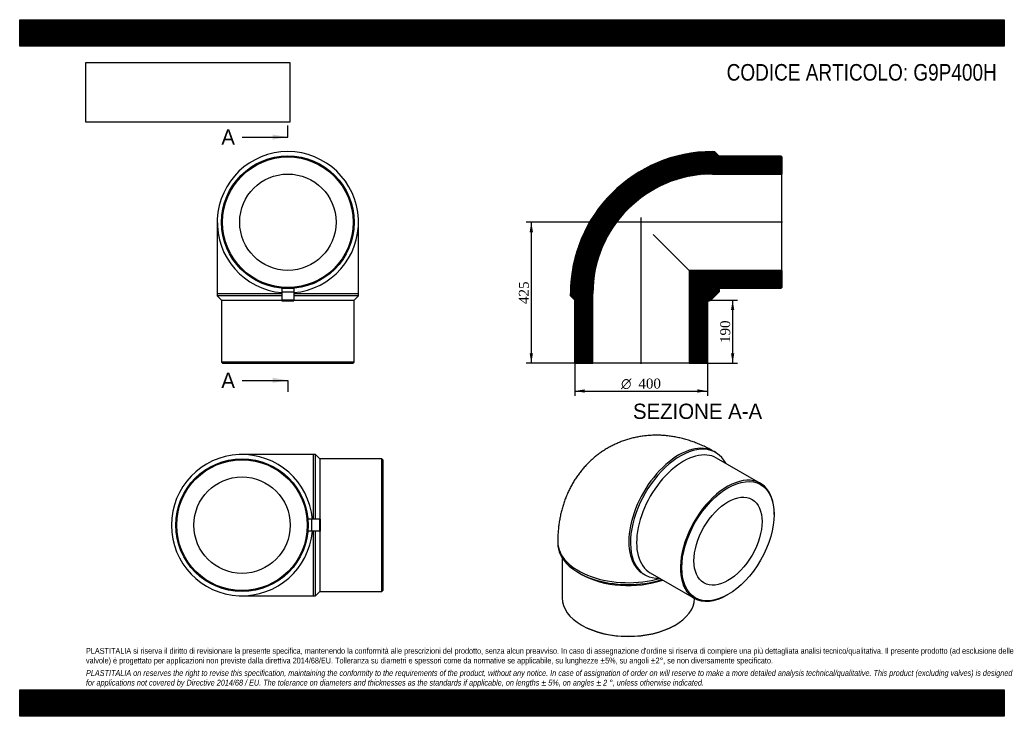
# Model space of a CAD drawing. Header units: millimetres. Extents: x 0 to 2970, y 0 to 2100.
import ezdxf
from ezdxf.enums import TextEntityAlignment as Align
from ezdxf.lldxf.tags import DXFTag

# ---------------------------------------------------------------- set-up
doc = ezdxf.new("R2010")
doc.units = ezdxf.units.MM
doc.header["$LTSCALE"] = 10
for name, color, linetype in [('Default', 7, 'Continuous'), ('DV4_Default', 7, 'Continuous'), ('G9P400H', 7, 'Continuous')]:
    doc.layers.add(name, color=color, linetype=linetype)
doc.styles.add('SEACAD_Solid_Edge_ANSI', font='seans.ttf')
doc.styles.add('SEACAD_Solid_Edge_ANSI1_Symbols', font='semeca1.ttf')
doc.styles.add('SEACAD_Times_New_Roman', font='times.ttf')
tags = doc.linetypes.add('CENTER2', pattern=[28.575, 19.05, -3.175, 3.175, -3.175]).pattern_tags.tags
tags[10:11] = [DXFTag(74, 4), DXFTag(75, 0), DXFTag(340, '0'), DXFTag(46, 0.0), DXFTag(50, 0.0), DXFTag(44, 0.0), DXFTag(45, 0.0)]
tags[8:9] = [DXFTag(74, 4), DXFTag(75, 0), DXFTag(340, '0'), DXFTag(46, 0.0), DXFTag(50, 0.0), DXFTag(44, 0.0), DXFTag(45, 0.0)]
tags[6:7] = [DXFTag(74, 4), DXFTag(75, 0), DXFTag(340, '0'), DXFTag(46, 0.0), DXFTag(50, 0.0), DXFTag(44, 0.0), DXFTag(45, 0.0)]
tags[4:5] = [DXFTag(74, 4), DXFTag(75, 0), DXFTag(340, '0'), DXFTag(46, 0.0), DXFTag(50, 0.0), DXFTag(44, 0.0), DXFTag(45, 0.0)]
doc.dimstyles.new('ANSImm', dxfattribs={"dimtxt": 30, "dimasz": 30, "dimexe": 15, "dimexo": 0, "dimgap": 7.5, "dimtad": 1, "dimdsep": 46, "dimtxsty": 'SEACAD_Times_New_Roman', "dimblk1": '_SE_FILLED', "dimblk2": '_SE_FILLED', "dimsah": 1, "dimcen": 15, "dimazin": 0, "dimtfac": 0.85, "dimtdec": 3, "dimtofl": 0, "dimtmove": 0, "dimatfit": 3, "dimfxl": 1, "dimarcsym": 0})
picture_1 = doc.add_image_def('image1.jpg', size_in_pixel=(4302, 1260))

# ---------------------------------------------------------------- blocks, each defined once
blk = doc.blocks.new('SE')
at = {"layer": 'G9P400H', "color": 7, "linetype": 'Continuous'}
for p, q in [((595.9, 1489.4), (595.9, 1274.4)), ((1021.9, 1274.4), (1021.9, 1489.4)), ((790.9, 1289.4), (790.9, 1278.5)), ((808.9, 1289.4), (790.9, 1289.4)), ((790.9, 1278.5), (790.9, 1254.8)), ((826.9, 1278.5), (790.9, 1278.5)), ((826.9, 1289.4), (808.9, 1289.4)), ((826.9, 1289.4), (826.9, 1278.5)), ((826.9, 1278.5), (826.9, 1254.8)), ((595.9, 1274.4), (790.9, 1274.4)), ((595.9, 1274.4), (595.9, 1267.4)), ((790.9, 1267.4), (595.9, 1267.4)), ((595.9, 1267.4), (608.9, 1254.4)), ((608.9, 1254.4), (790.9, 1254.4)), ((608.9, 1254.4), (608.9, 1067.4)), ((790.9, 1254.8), (790.9, 1252.5)), ((826.9, 1254.8), (790.9, 1254.8)), ((790.9, 1252.5), (826.9, 1252.5)), ((826.9, 1274.4), (1021.9, 1274.4)), ((1021.9, 1267.4), (826.9, 1267.4)), ((826.9, 1254.8), (826.9, 1252.5)), ((826.9, 1254.4), (1008.9, 1254.4)), ((1008.9, 1254.4), (1021.9, 1267.4)), ((1008.9, 1067.4), (1008.9, 1254.4)), ((1021.9, 1267.4), (1021.9, 1274.4)), ((1008.9, 1067.4), (608.9, 1067.4)), ((608.9, 1067.4), (611.9, 1064.4)), ((611.9, 1064.4), (1005.9, 1064.4)), ((1005.9, 1064.4), (1008.9, 1067.4))]:
    blk.add_line(p, q, dxfattribs=at)
for radius in [200, 197, 145.3]:
    blk.add_circle((808.9, 1489.4), radius, dxfattribs=at)
blk.add_arc((808.9, 1489.4), 213, 274.8477, 265.1523, dxfattribs=at)
blk = doc.blocks.new('SE1')
at = {"layer": 'G9P400H', "color": 7, "linetype": 'Continuous'}
for p, q in [((2099.5, 795.2), (2094.6, 798.1)), ((2234.4, 702.3), (2102.2, 778.6)), ((2275.8, 608.3), (2275.8, 610.7)), ((1623, 525.8), (1623, 520.1)), ((1636, 477.8), (1636, 356.8)), ((1685.4, 433.2), (1694.6, 427.9)), ((1881.6, 429.1), (1886.5, 426.3)), ((1902.2, 432.2), (2034.4, 355.9)), ((2134.4, 365.8), (2136.5, 367)), ((1694.6, 275.2), (1696.7, 273.9)), ((1975.3, 273.9), (1977.4, 275.2))]:
    blk.add_line(p, q, dxfattribs=at)
for centre, major_axis, start_param, end_param in [((1988.1, 613.6), (106.5, 184.5), 0, 3.141593), ((1993, 610.7), (-106.5, -184.5), 2.790412, 6.634366), ((2002.2, 605.4), (100, 173.2), 0, 3.141593), ((2134.4, 529.1), (-100, -173.2), 2.356194, 6.283185), ((1836, 525.8), (-213, 0), -0.000015, 2.032037), ((1836, 520.1), (-213, 0), 0, 2.066513), ((1836, 509.5), (200, 0), 3.926991, 5.256231), ((1836, 356.8), (-200, 0), 0, 3.12595), ((2134.4, 529.1), (-100, -173.2), 0, 0.785398), ((1836, 354.4), (197, 0), 3.926991, 5.497787)]:
    blk.add_ellipse(centre, major_axis=major_axis, ratio=0.57735, start_param=start_param, end_param=end_param, dxfattribs=at)
for major_axis in [(98.5, 170.6), (72.6, 125.8)]:
    blk.add_ellipse((2136.5, 527.9), major_axis=major_axis, ratio=0.57735, dxfattribs=at)
blk.add_open_spline([(2094.6, 798.1), (2091.3, 799.9), (2084.2, 804), (2071.4, 810.6), (2057.2, 817.3), (2042.7, 823.4), (2028.1, 828.7), (2013.5, 833.5), (1998.9, 837.5), (1984.3, 840.8), (1969.7, 843.5), (1955.2, 845.5), (1940.7, 846.7), (1926.4, 847.4), (1912.2, 847.3), (1898.1, 846.6), (1884.2, 845.3), (1870.5, 843.3), (1856.9, 840.7), (1843.6, 837.5), (1830.5, 833.7), (1817.7, 829.3), (1805.1, 824.3), (1792.9, 818.8), (1780.9, 812.7), (1769.3, 806), (1758, 798.9), (1747.1, 791.2), (1736.6, 783), (1726.4, 774.4), (1716.7, 765.3), (1707.4, 755.7), (1698.6, 745.8), (1690.1, 735.4), (1682.2, 724.6), (1674.7, 713.4), (1667.7, 701.9), (1661.1, 689.9), (1655.1, 677.7), (1649.5, 665.1), (1644.4, 652.1), (1639.9, 638.9), (1635.9, 625.3), (1632.4, 611.4), (1629.4, 597.2), (1627, 582.8), (1625.1, 568), (1623.8, 553.1), (1623.1, 538.7), (1623.1, 530.2), (1623, 525.8)], degree=3, knots=[0, 0, 0, 0, 0.015174, 0.038819, 0.062392, 0.08577, 0.108921, 0.131825, 0.154469, 0.176847, 0.198962, 0.220822, 0.242438, 0.263822, 0.284992, 0.305962, 0.326749, 0.347369, 0.367838, 0.388172, 0.408385, 0.428491, 0.448504, 0.468439, 0.488308, 0.508124, 0.527901, 0.547649, 0.567379, 0.587106, 0.606844, 0.626607, 0.646409, 0.666268, 0.686198, 0.706216, 0.72634, 0.746588, 0.766978, 0.787529, 0.80826, 0.829189, 0.850333, 0.871705, 0.893319, 0.91518, 0.937291, 0.959648, 0.982238, 1, 1, 1, 1], dxfattribs=at)
blk = doc.blocks.new('SE2')
at = {"layer": 'G9P400H', "color": 7, "linetype": 'Continuous'}
for p, q in [((885.6, 789.2), (670.6, 789.2)), ((885.6, 789.2), (885.6, 594.2)), ((892.6, 789.2), (885.6, 789.2)), ((892.6, 594.2), (892.6, 789.2)), ((905.6, 776.2), (892.6, 789.2)), ((905.6, 776.2), (905.6, 594.2)), ((1092.6, 776.2), (905.6, 776.2)), ((1092.6, 376.2), (1092.6, 776.2)), ((1095.6, 773.2), (1092.6, 776.2)), ((1095.6, 773.2), (1095.6, 379.2)), ((870.6, 576.2), (870.6, 594.2)), ((870.6, 576.2), (870.6, 594.2)), ((881.5, 594.2), (870.6, 594.2)), ((905.2, 594.2), (881.5, 594.2)), ((881.5, 558.2), (881.5, 594.2)), ((907.5, 594.2), (905.2, 594.2)), ((905.2, 558.2), (905.2, 594.2)), ((907.5, 558.2), (907.5, 594.2)), ((870.6, 558.2), (870.6, 576.2)), ((870.6, 558.2), (870.6, 576.2)), ((881.5, 558.2), (870.6, 558.2)), ((905.2, 558.2), (881.5, 558.2)), ((885.6, 558.2), (885.6, 363.2)), ((892.6, 363.2), (892.6, 558.2)), ((907.5, 558.2), (905.2, 558.2)), ((905.6, 558.2), (905.6, 376.2)), ((670.6, 363.2), (885.6, 363.2)), ((885.6, 363.2), (892.6, 363.2)), ((892.6, 363.2), (905.6, 376.2)), ((905.6, 376.2), (1092.6, 376.2)), ((1092.6, 376.2), (1095.6, 379.2))]:
    blk.add_line(p, q, dxfattribs=at)
for radius in [200, 197, 145.3]:
    blk.add_circle((670.6, 576.2), radius, dxfattribs=at)
blk.add_arc((670.6, 576.2), 213, 4.8477, 355.1523, dxfattribs=at)
blk = doc.blocks.new('SE4')
at = {"color": 7, "linetype": 'Continuous', "style": 'SEACAD_Solid_Edge_ANSI'}
blk.add_text('A', height=46, dxfattribs=at).set_placement((608.3, 1769.1), align=Align.TOP_LEFT)
blk = doc.blocks.new('SE5')
at = {"color": 7, "linetype": 'Continuous', "style": 'SEACAD_Solid_Edge_ANSI'}
blk.add_text('A', height=46, dxfattribs=at).set_placement((608.3, 1035.8), align=Align.TOP_LEFT)
blk = doc.blocks.new('SEANNOT_GROUP')
at = {"linetype": 'Continuous'}
blk.add_hatch(color=7, dxfattribs=at).paths.add_polyline_path([(762.9, 1738.4), (808.9, 1746.1), (762.9, 1753.7)])
at = {"color": 7, "linetype": 'Continuous'}
blk.add_lwpolyline([(670.9, 1746.1), (808.9, 1746.1)], dxfattribs=at)
blk = doc.blocks.new('SEANNOT_GROUP1')
at = {"linetype": 'Continuous'}
blk.add_hatch(color=7, dxfattribs=at).paths.add_polyline_path([(762.9, 1005.1), (808.9, 1012.8), (762.9, 1020.5)])
at = {"color": 7, "linetype": 'Continuous'}
blk.add_lwpolyline([(670.9, 1012.8), (808.9, 1012.8)], dxfattribs=at)
blk = doc.blocks.new('SE3')
at = {"layer": 'Default', "color": 7, "linetype": 'CENTER2'}
for p, q in [((808.9, 1746.1), (808.9, 1780.6)), ((808.9, 1012.8), (808.9, 978.3))]:
    blk.add_line(p, q, dxfattribs=at)
at = {"layer": 'Default', "color": 7, "linetype": 'CENTER2', "const_width": 0.0001}
blk.add_lwpolyline([(808.9, 1746.1), (808.9, 1012.8)], dxfattribs=at)
at = {"layer": 'Default'}
for name in ['SE4', 'SEANNOT_GROUP', 'SE5', 'SEANNOT_GROUP1']:
    blk.add_blockref(name, (0, 0), dxfattribs=at)
blk = doc.blocks.new('SE6')
at = {"layer": 'G9P400H', "linetype": 'Continuous'}
h = blk.add_hatch(dxfattribs=at)
h.set_pattern_fill('LINE', scale=0.629921, angle=45, style=0)
edge = h.paths.add_edge_path()
edge.add_line((2296.3, 1689.4), (2109.3, 1689.4))
edge.add_line((2109.3, 1689.4), (2096.3, 1702.4))
edge.add_line((2096.3, 1702.4), (2089.3, 1702.4))
edge.add_arc((2089.3, 1274.4), 428, 90, 180)
edge.add_line((1661.3, 1274.4), (1661.3, 1267.4))
edge.add_line((1661.3, 1267.4), (1674.3, 1254.4))
edge.add_line((1674.3, 1254.4), (1674.3, 1067.4))
edge.add_line((1674.3, 1067.4), (1677.3, 1064.4))
edge.add_line((1677.3, 1064.4), (1729, 1064.4))
edge.add_line((1729, 1064.4), (1729, 1274.4))
edge.add_arc((2089.3, 1274.4), 360.3, 90, 180, ccw=False)
edge.add_line((2089.3, 1634.7), (2299.3, 1634.7))
edge.add_line((2299.3, 1634.7), (2299.3, 1686.4))
edge.add_line((2299.3, 1686.4), (2296.3, 1689.4))
h = blk.add_hatch(dxfattribs=at)
h.set_pattern_fill('LINE', scale=0.629921, angle=45, style=0)
edge = h.paths.add_edge_path()
edge.add_line((2019.6, 1344.1), (2019.6, 1064.4))
edge.add_line((2019.6, 1064.4), (2071.3, 1064.4))
edge.add_line((2071.3, 1064.4), (2074.3, 1067.4))
edge.add_line((2074.3, 1067.4), (2074.3, 1254.4))
edge.add_arc((2079.6, 1260.5), 8, 228.8383, 315)
edge.add_line((2085.2, 1254.8), (2108.9, 1278.5))
edge.add_arc((2103.3, 1284.2), 8, 315, 401.1617)
edge.add_line((2109.3, 1289.4), (2296.3, 1289.4))
edge.add_line((2296.3, 1289.4), (2299.3, 1292.4))
edge.add_line((2299.3, 1292.4), (2299.3, 1344.1))
edge.add_line((2299.3, 1344.1), (2019.6, 1344.1))
at = {"layer": 'DV4_Default', "color": 7, "linetype": 'CENTER2'}
for p, q in [((2301, 1489.4), (1860, 1489.4)), ((1874.3, 1062.7), (1874.3, 1504))]:
    blk.add_line(p, q, dxfattribs=at)
at = {"layer": 'G9P400H', "color": 7, "linetype": 'Continuous'}
for p, q in [((2089.3, 1702.4), (2096.3, 1702.4)), ((2096.3, 1702.4), (2109.3, 1689.4)), ((2109.3, 1689.4), (2296.3, 1689.4)), ((2296.3, 1689.4), (2299.3, 1686.4)), ((2299.3, 1686.4), (2299.3, 1634.7)), ((2089.3, 1634.7), (2299.3, 1634.7)), ((2299.3, 1344.1), (2299.3, 1634.7)), ((1911.2, 1452.6), (2019.6, 1344.1)), ((2019.6, 1344.1), (2019.6, 1064.4)), ((2299.3, 1344.1), (2019.6, 1344.1)), ((2299.3, 1344.1), (2299.3, 1292.4)), ((2085.2, 1254.8), (2108.9, 1278.5)), ((2296.3, 1289.4), (2109.3, 1289.4)), ((2299.3, 1292.4), (2296.3, 1289.4)), ((1661.3, 1267.4), (1661.3, 1274.4)), ((1674.3, 1254.4), (1661.3, 1267.4)), ((1674.3, 1067.4), (1674.3, 1254.4)), ((1729, 1064.4), (1729, 1274.4)), ((2074.3, 1254.4), (2074.3, 1067.4)), ((1677.3, 1064.4), (1674.3, 1067.4)), ((1677.3, 1064.4), (1729, 1064.4)), ((2019.6, 1064.4), (1729, 1064.4)), ((2019.6, 1064.4), (2071.3, 1064.4)), ((2074.3, 1067.4), (2071.3, 1064.4))]:
    blk.add_line(p, q, dxfattribs=at)
for centre, radius, start, end in [((2089.3, 1274.4), 428, 90, 180), ((2089.3, 1274.4), 360.3, 90, 180), ((2103.3, 1284.2), 8, 315, 41.1617), ((2079.6, 1260.5), 8, 228.8383, 315)]:
    blk.add_arc(centre, radius, start, end, dxfattribs=at)
blk = doc.blocks.new('DMBLK171')
at = {"layer": 'Default', "linetype": 'Continuous'}
for points in [[(2155.5, 1224.4), (2150.5, 1254.4), (2145.5, 1224.4)], [(2155.5, 1094.4), (2145.5, 1094.4), (2150.5, 1064.4)]]:
    blk.add_hatch(color=7, dxfattribs=at).paths.add_polyline_path(points)
at = {"layer": 'Default', "color": 7, "linetype": 'Continuous'}
for p, q in [((2074.3, 1254.4), (2165.5, 1254.4)), ((2150.5, 1254.4), (2150.5, 1064.4)), ((2019.6, 1064.4), (2165.5, 1064.4))]:
    blk.add_line(p, q, dxfattribs=at)
at = {"layer": 'Default', "color": 7, "linetype": 'Continuous', "style": 'SEACAD_Times_New_Roman'}
blk.add_text('190', height=30, rotation=90, dxfattribs=at).set_placement((2113, 1125.3), align=Align.TOP_LEFT)
blk = doc.blocks.new('_SE_FILLED')
at = {"color": 0}
blk.add_line((0, 0), (-1, 0), dxfattribs=at)
blk.add_solid([(0, 0), (-1, -0.1665), (-1, 0.1665), (0, 0)], dxfattribs=at)
blk = doc.blocks.new('GDimGGroup')
at = {"layer": 'Default', "linetype": 'Continuous'}
for points in [[(1704.3, 975.6), (1704.3, 985.6), (1674.3, 980.6)], [(2044.3, 975.6), (2074.3, 980.6), (2044.3, 985.6)]]:
    blk.add_hatch(color=7, dxfattribs=at).paths.add_polyline_path(points)
at = {"layer": 'Default', "color": 7, "linetype": 'Continuous'}
for p, q in [((1674.3, 1067.4), (1674.3, 965.6)), ((2074.3, 1067.4), (2074.3, 965.6)), ((1674.3, 980.6), (2074.3, 980.6))]:
    blk.add_line(p, q, dxfattribs=at)
for s, style, p in [('O', 'SEACAD_Solid_Edge_ANSI1_Symbols', (1814.1, 1018.1)), ('400', 'SEACAD_Times_New_Roman', (1866.3, 1018.1))]:
    blk.add_text(s, height=30, dxfattribs=dict(at, style=style)).set_placement(p, align=Align.TOP_LEFT)
blk = doc.blocks.new('DMBLK172')
at = {"layer": 'Default', "linetype": 'Continuous'}
for points in [[(1538.2, 1459.4), (1548.2, 1459.4), (1543.2, 1489.4)], [(1538.2, 1094.4), (1543.2, 1064.4), (1548.2, 1094.4)]]:
    blk.add_hatch(color=7, dxfattribs=at).paths.add_polyline_path(points)
at = {"layer": 'Default', "color": 7, "linetype": 'Continuous'}
for p, q in [((1874.3, 1489.4), (1528.2, 1489.4)), ((1543.2, 1489.4), (1543.2, 1064.4)), ((1729, 1064.4), (1528.2, 1064.4))]:
    blk.add_line(p, q, dxfattribs=at)
at = {"layer": 'Default', "color": 7, "linetype": 'Continuous', "style": 'SEACAD_Times_New_Roman'}
blk.add_text('425', height=30, rotation=90, dxfattribs=at).set_placement((1505.7, 1242.8), align=Align.TOP_LEFT)

msp = doc.modelspace()

# ---------------------------------------------------------------- hatches: boundary and pattern name
at = {"layer": 'Default', "linetype": 'Continuous'}
h = msp.add_hatch(dxfattribs=at)
h.set_pattern_fill('LINE', scale=0.629921, angle=45, style=0)
h.paths.add_polyline_path([(2970, 2020), (2970, 2100), (0, 2100), (0, 2020)])
for points in [[(2970, 2020), (2970, 2100), (0, 2100), (0, 2020)], [(2970, 0), (2970, 80), (0, 80), (0, 0)]]:
    msp.add_hatch(color=7, dxfattribs=at).paths.add_polyline_path(points)
h = msp.add_hatch(dxfattribs=at)
h.set_pattern_fill('LINE', scale=0.629921, angle=45, style=0)
h.paths.add_polyline_path([(2970, 0), (2970, 80), (0, 80), (0, 0)])

# ---------------------------------------------------------------- linework, layer by layer
at = {"layer": 'Default', "color": 7, "linetype": 'Continuous'}
for p, q in [((0, 2100), (2970, 2100)), ((0, 2020), (0, 2100)), ((2970, 2100), (2970, 2020)), ((2970, 2020), (0, 2020)), ((0, 80), (2970, 80)), ((0, 0), (0, 80)), ((2970, 80), (2970, 0)), ((2970, 0), (0, 0))]:
    msp.add_line(p, q, dxfattribs=at)

# ---------------------------------------------------------------- block references
at = {"layer": 'Default'}
for name in ['SE3', 'SE', 'SE6', 'GDimGGroup', 'SE1', 'SE2']:
    msp.add_blockref(name, (0, 0), dxfattribs=at)

# ---------------------------------------------------------------- texts
at = {"layer": 'Default', "color": 7, "linetype": 'Continuous', "style": 'SEACAD_Solid_Edge_ANSI'}
msp.add_text('SEZIONE A-A', height=46, dxfattribs=at).set_placement((1849.813, 942.511), align=Align.TOP_LEFT)
at = {"layer": 'Default', "attachment_point": 1}
for s, insert, char_height, width in [('{\\fArial Narrow|b0||i0||c0|p34;\\C7;\\H50.;\\W1.;CODICE ARTICOLO: G9P400H}', (2132.47, 1966.308), 50, 834.1088), ("{\\fArial Narrow|b0||i0||c0|p34;\\C7;\\H17.5;\\W1.;PLASTITALIA si riserva il diritto di revisionare la presente specifica, mantenendo la conformità alle prescrizioni del prodotto, senza alcun preavviso. In caso di assegnazione d'ordine si riserva di compiere una più dettagliata analisi tecnico/qualitativa. Il presente prodotto (ad esclusione delle \\P}{\\fArial Narrow|b0||i0||c0|p34;\\C7;\\H17.5;\\W1.;valvole) è progettato per applicazioni non previste dalla direttiva 2014/68/EU. Tolleranza su diametri e spessori come da normative se applicabile, su lunghezze ±5%, su angoli ±2°, se non diversamente specificato.\\P}{\\fArial Narrow|b0||i0||c0|p34;\\C7;\\H5.;\\W1.;   \\P}{\\fArial Narrow|b0||i1||c0|p34;\\C7;\\H17.5;\\W1.;PLASTITALIA on reserves the right to revise this specification, maintaining the conformity to the requirements of the product, without any notice. In case of assignation of order on will reserve to make a more detailed analysis technical/qualitative. This product (excluding valves) is designed \\P}{\\fArial Narrow|b0||i1||c0|p34;\\C7;\\H17.5;\\W1.;for applications not covered by Directive 2014/68 / EU. The tolerance on diameters and thicknesses as the standards if applicable, on lengths ± 5%, on angles ± 2 °, unless otherwise indicated.\\P}", (200, 206.024), 17.5, 2570)]:
    msp.add_mtext(s, dxfattribs=dict(at, insert=insert, char_height=char_height, width=width))

# ---------------------------------------------------------------- dimensions: what is measured, and where the dimension line sits
at = {"layer": 'Default', "color": 7, "linetype": 'Continuous'}
for base, p1, p2, picture, middle in [((1497.58, 1143.558), (1874.286, 1489.444), (1728.986, 1064.444), 'DMBLK172', (1543.182, 1276.944)), ((2150.517, 1064.444), (2074.286, 1254.444), (2019.586, 1064.444), 'DMBLK171', (2150.517, 1159.444))]:
    dim = msp.add_linear_dim(base=base, p1=p1, p2=p2, angle=90, text='\\A1;<>', dimstyle='ANSImm', dxfattribs=at)
    dim.commit()
    dim.dimension.update_dxf_attribs({"geometry": picture, "text_midpoint": middle, "dimtype": 160})

# ---------------------------------------------------------------- pictures from other files: only their frames are drawn
image = msp.add_image(picture_1, insert=(200, 1791.032), size_in_units=(614.571, 180))
image.dxf.flags = 7

doc.saveas('drawing.dxf')
